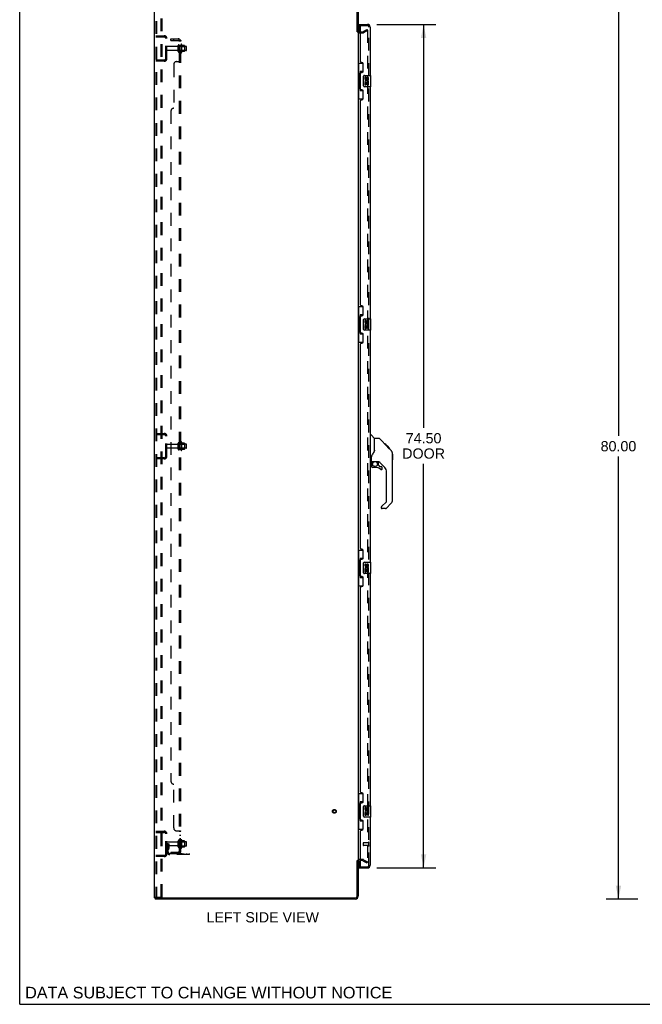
# Model space of a CAD drawing. Header units: inches. Extents: x 0 to 204, y 0 to 132.
# Tile 1 of 110: x 0 to 55, y 0 to 87. Entities that reach past the tile are written whole.
import ezdxf

# ---------------------------------------------------------------- set-up
doc = ezdxf.new("R2010")
doc.units = ezdxf.units.IN
doc.header["$LTSCALE"] = 11.243375
doc.header["$MEASUREMENT"] = 0
doc.linetypes.add('HIDDEN', pattern=[0.2, 0.1, -0.1])
doc.layers.get('0').update_dxf_attribs({"linetype": 'CONTINUOUS'})
for name, color, linetype in [('DEFAULT_2', 8, 'HIDDEN'), ('DIMENSIONS', 7, 'CONTINUOUS'), ('DOOR_ASSEMBLY', 7, 'CONTINUOUS'), ('SUBPANEL', 7, 'CONTINUOUS')]:
    doc.layers.add(name, color=color, linetype=linetype)
doc.styles.get("Standard").update_dxf_attribs({"font": 'arial.ttf'})
doc.dimstyles.new('DIMSTYLE_1', dxfattribs={"dimtxt": 0.901875, "dimasz": 1.2025, "dimexe": 0.09, "dimexo": 0.07, "dimgap": 0.0375, "dimtad": 0, "dimtih": 1, "dimtoh": 1, "dimzin": 4, "dimdsep": 46, "dimtxsty": 'Standard', "dimblk": '_FILLED', "dimblk1": '_FILLED', "dimblk2": '_FILLED', "dimcen": 0.09, "dimadec": 3, "dimazin": 1, "dimtfac": 1, "dimtdec": 3, "dimtofl": 0, "dimtmove": 0, "dimatfit": 3, "dimldrblk": '_FILLED', "dimfxl": 0, "dimtolj": 1, "dimtzin": 4, "dimarcsym": 0})

# ---------------------------------------------------------------- blocks, each defined once
blk = doc.blocks.new('_FILLED')
at = {"color": 0, "linetype": 'ByBlock'}
blk.add_solid([(0, 0), (-1, 0.2), (-1, -0.2)], dxfattribs=at)
blk = doc.blocks.new('*D9')
at = {"layer": 'DIMENSIONS', "color": 2, "linetype": 'Continuous'}
for p, q in [((31.567, 86.54), (36.777, 86.54)), ((35.694, 86.54), (35.694, 50.898)), ((35.694, 12.04), (35.694, 47.741)), ((31.567, 12.04), (36.777, 12.04))]:
    blk.add_line(p, q, dxfattribs=at)
at = {"layer": 'DIMENSIONS', "color": 2, "linetype": 'Continuous', "xscale": 1.2025, "yscale": 1.2025, "zscale": 1.2025}
for p, rotation in [((35.694, 86.54), 90), ((35.694, 12.04), 270)]:
    blk.add_blockref('_FILLED', p, dxfattribs=dict(at, rotation=rotation))
at = {"layer": 'DIMENSIONS', "color": 2, "linetype": 'Continuous', "insert": (35.694, 50.447), "char_height": 0.9019, "width": 3.77513, "attachment_point": 2, "line_spacing_factor": 0.9}
blk.add_mtext('74.50\\PDOOR', dxfattribs=at)
blk = doc.blocks.new('*D10')
at = {"layer": 'DIMENSIONS', "color": 2, "linetype": 'Continuous'}
for p, q in [((54.622, 89.29), (51.831, 89.29)), ((52.913, 89.29), (52.913, 50.191)), ((52.913, 9.29), (52.913, 48.388)), ((54.622, 9.29), (51.831, 9.29))]:
    blk.add_line(p, q, dxfattribs=at)
at = {"layer": 'DIMENSIONS', "color": 2, "linetype": 'Continuous', "xscale": 1.2025, "yscale": 1.2025, "zscale": 1.2025}
for p, rotation in [((52.913, 89.29), 90), ((52.913, 9.29), 270)]:
    blk.add_blockref('_FILLED', p, dxfattribs=dict(at, rotation=rotation))
at = {"layer": 'DIMENSIONS', "color": 2, "linetype": 'Continuous', "insert": (52.913, 49.741), "char_height": 0.9019, "width": 3.15153, "attachment_point": 2, "line_spacing_factor": 0.9}
blk.add_mtext('80.00', dxfattribs=at)

msp = doc.modelspace()

# ---------------------------------------------------------------- linework, layer by layer
at = {"color": 7, "linetype": 'Continuous'}
for p, q in [((0, 0), (0, 132.275)), ((29.809, 85.894), (29.913, 85.894)), ((29.809, 12.686), (29.913, 12.686)), ((11.965, 9.394), (11.965, 9.29)), ((11.97, 9.394), (12.003, 9.394)), ((0, 0), (204.425, 0))]:
    msp.add_line(p, q, dxfattribs=at)
at = {"color": 3, "linetype": 'Continuous'}
for p, q in [((11.913, 9.394), (11.913, 89.186)), ((29.809, 85.882), (29.809, 89.043)), ((29.913, 89.043), (29.913, 85.894)), ((29.913, 85.842), (29.913, 12.738)), ((30.056, 85.894), (30.117, 85.894)), ((29.809, 9.536), (29.809, 12.697)), ((29.913, 12.686), (29.913, 9.536)), ((30.117, 12.686), (30.056, 12.686)), ((11.913, 9.394), (11.97, 9.394)), ((29.667, 9.29), (11.965, 9.29)), ((12.003, 9.394), (29.667, 9.394))]:
    msp.add_line(p, q, dxfattribs=at)
for centre, radius, start, end in [((30.056, 86.036), 0.142, 180, 270), ((30.056, 12.543), 0.142, 90, 180), ((29.667, 9.536), 0.246, 270, 360), ((29.667, 9.536), 0.142, 270, 360)]:
    msp.add_arc(centre, radius, start, end, dxfattribs=at)
at = {"layer": 'DEFAULT_2', "color": 8, "linetype": 'HIDDEN'}
for p, q in [((12.017, 89.072), (12.017, 9.507)), ((12.091, 89.072), (12.091, 9.507)), ((12.489, 9.477), (12.489, 89.102)), ((12.593, 9.477), (12.593, 89.102)), ((30.334, 85.898), (30.674, 86.094)), ((30.674, 86.094), (30.726, 86.004)), ((12.017, 85.54), (12.771, 85.54)), ((12.017, 85.436), (12.771, 85.436)), ((12.69, 85.54), (12.69, 85.436)), ((12.913, 83.536), (12.913, 85.293)), ((13.017, 83.536), (13.017, 85.293)), ((30.056, 85.79), (30.318, 85.79)), ((30.117, 85.894), (30.318, 85.894)), ((30.726, 86.004), (30.386, 85.808)), ((30.726, 86.024), (30.726, 12.555)), ((13.945, 84.58), (13.047, 84.58)), ((14.007, 84.157), (14.007, 84.672)), ((14.117, 84.157), (14.117, 84.672)), ((14.712, 84.602), (14.117, 84.602)), ((14.242, 84.749), (14.242, 84.08)), ((14.262, 84.598), (14.242, 84.618)), ((14.262, 84.598), (14.262, 84.231)), ((14.262, 84.598), (14.558, 84.598)), ((14.312, 84.77), (14.312, 84.059)), ((14.568, 84.692), (14.34, 84.692)), ((14.558, 84.598), (14.578, 84.618)), ((14.558, 84.598), (14.558, 84.231)), ((14.578, 84.67), (14.578, 84.159)), ((14.742, 84.257), (14.742, 84.572)), ((13.945, 84.25), (13.047, 84.25)), ((14.712, 84.227), (14.117, 84.227)), ((14.262, 84.231), (14.242, 84.211)), ((14.262, 84.231), (14.558, 84.231)), ((14.568, 84.137), (14.34, 84.137)), ((14.558, 84.231), (14.578, 84.211)), ((12.771, 83.394), (12.017, 83.394)), ((12.771, 83.29), (12.017, 83.29)), ((12.69, 83.394), (12.69, 83.29)), ((12.017, 50.415), (12.771, 50.415)), ((12.017, 50.311), (12.771, 50.311)), ((12.69, 50.415), (12.69, 50.311)), ((12.913, 48.411), (12.913, 50.168)), ((13.017, 48.411), (13.017, 50.168)), ((14.242, 49.624), (14.242, 48.955)), ((14.312, 49.645), (14.312, 48.934)), ((14.568, 49.567), (14.34, 49.567)), ((13.945, 49.455), (13.047, 49.455)), ((13.945, 49.125), (13.047, 49.125)), ((14.007, 49.032), (14.007, 49.547)), ((14.117, 49.032), (14.117, 49.547)), ((14.712, 49.477), (14.117, 49.477)), ((14.712, 49.102), (14.117, 49.102)), ((14.262, 49.473), (14.242, 49.493)), ((14.262, 49.106), (14.242, 49.086)), ((14.262, 49.473), (14.262, 49.106)), ((14.262, 49.473), (14.558, 49.473)), ((14.262, 49.106), (14.558, 49.106)), ((14.568, 49.012), (14.34, 49.012)), ((14.558, 49.473), (14.578, 49.493)), ((14.558, 49.473), (14.558, 49.106)), ((14.558, 49.106), (14.578, 49.086)), ((14.578, 49.545), (14.578, 49.034)), ((14.742, 49.132), (14.742, 49.447)), ((12.771, 48.269), (12.017, 48.269)), ((12.771, 48.165), (12.017, 48.165)), ((12.69, 48.269), (12.69, 48.165)), ((12.017, 15.29), (12.771, 15.29)), ((12.017, 15.186), (12.771, 15.186)), ((12.69, 15.29), (12.69, 15.186)), ((12.913, 13.286), (12.913, 15.043)), ((13.017, 13.286), (13.017, 15.043)), ((13.121, 14.165), (13.017, 14.165)), ((13.945, 14.33), (13.047, 14.33)), ((13.945, 14), (13.047, 14)), ((13.107, 13.824), (13.107, 14.165)), ((13.107, 13.99), (13.211, 13.99)), ((13.121, 14.165), (13.211, 14.165)), ((13.121, 13.463), (13.121, 14.165)), ((13.211, 13.824), (13.211, 14.165)), ((14.007, 13.907), (14.007, 14.422)), ((14.117, 13.907), (14.117, 14.422)), ((14.712, 14.352), (14.117, 14.352)), ((14.712, 13.977), (14.117, 13.977)), ((14.242, 14.499), (14.242, 13.83)), ((14.262, 14.348), (14.242, 14.368)), ((14.262, 13.981), (14.242, 13.961)), ((14.262, 14.348), (14.558, 14.348)), ((14.262, 14.348), (14.262, 13.981)), ((14.262, 13.981), (14.558, 13.981)), ((14.312, 14.52), (14.312, 13.809)), ((14.568, 14.442), (14.34, 14.442)), ((14.558, 14.348), (14.578, 14.368)), ((14.558, 14.348), (14.558, 13.981)), ((14.558, 13.981), (14.578, 13.961)), ((14.578, 14.42), (14.578, 13.909)), ((14.742, 14.007), (14.742, 14.322)), ((12.771, 13.144), (12.017, 13.144)), ((12.69, 13.144), (12.69, 13.04)), ((13.105, 13.818), (13.057, 13.75)), ((13.19, 13.757), (13.141, 13.69)), ((13.264, 13.321), (15.017, 13.321)), ((15.017, 13.217), (13.264, 13.217)), ((14.568, 13.887), (14.34, 13.887)), ((14.514, 13.217), (14.514, 13.321)), ((14.77, 13.217), (14.77, 13.321)), ((15.017, 13.217), (15.017, 13.321)), ((12.771, 13.04), (12.017, 13.04)), ((30.318, 12.79), (30.056, 12.79)), ((30.318, 12.686), (30.117, 12.686)), ((30.334, 12.681), (30.674, 12.485)), ((30.386, 12.771), (30.726, 12.575)), ((30.674, 12.485), (30.726, 12.575)), ((12.039, 9.477), (12.033, 9.478)), ((12.039, 9.477), (12.112, 9.477)), ((12.112, 9.477), (12.106, 9.478)), ((12.112, 9.477), (12.593, 9.477))]:
    msp.add_line(p, q, dxfattribs=at)
for points in [[(30.709, 86.044), (30.708, 86.044), (30.706, 86.044), (30.704, 86.043), (30.703, 86.043), (30.701, 86.042)], [(30.712, 86.044), (30.71, 86.044), (30.709, 86.044)], [(30.712, 86.044), (30.714, 86.043), (30.716, 86.042), (30.718, 86.041), (30.719, 86.04), (30.721, 86.038), (30.722, 86.037), (30.723, 86.035), (30.724, 86.033), (30.725, 86.031), (30.725, 86.029), (30.726, 86.026), (30.726, 86.024)], [(30.709, 12.535), (30.708, 12.535), (30.706, 12.535), (30.704, 12.536), (30.703, 12.536), (30.701, 12.537)], [(30.726, 12.555), (30.726, 12.553), (30.725, 12.551), (30.725, 12.548), (30.724, 12.546), (30.723, 12.544), (30.722, 12.543), (30.721, 12.541), (30.719, 12.539), (30.718, 12.538), (30.716, 12.537), (30.714, 12.536), (30.712, 12.536), (30.71, 12.535), (30.709, 12.535)], [(12.017, 9.507), (12.018, 9.499), (12.02, 9.492), (12.024, 9.486), (12.028, 9.481), (12.033, 9.478)], [(12.091, 9.507), (12.092, 9.499), (12.094, 9.492), (12.097, 9.486), (12.101, 9.481), (12.106, 9.478)]]:
    msp.add_lwpolyline(points, dxfattribs=at)
for radius in [0.164, 0.124]:
    msp.add_circle((27.809, 17.04), radius, dxfattribs=at)
for centre, radius, start, end in [((12.771, 85.293), 0.246, 0, 90), ((12.771, 85.293), 0.142, 0, 90), ((30.056, 86.036), 0.246, 180, 270), ((30.318, 85.927), 0.033, 270, 300), ((30.318, 85.927), 0.137, 270, 300), ((13.047, 84.55), 0.03, 90, 180), ((13.945, 84.642), 0.0625, 270, 360), ((14.062, 84.672), 0.055, 360, 180), ((14.281, 84.749), 0.0384, 34.44966, 180), ((13.712, 84.415), 0.698, 23.96793, 30.66313), ((14.359, 84.702), 0.01, 203.96793, 270), ((14.568, 84.682), 0.01, 5.19383, 90), ((14.437, 84.67), 0.141, 0, 5.20805), ((14.712, 84.572), 0.03, 359.99999, 90), ((12.771, 83.536), 0.246, 270, 360), ((12.771, 83.536), 0.142, 270, 360), ((13.047, 84.28), 0.03, 180, 270), ((13.945, 84.187), 0.0625, 0, 90), ((14.062, 84.157), 0.055, 180, 0), ((14.281, 84.08), 0.0384, 180, 325.55034), ((13.712, 84.415), 0.698, 329.33687, 336.03207), ((14.359, 84.127), 0.01, 90, 156.03207), ((14.568, 84.147), 0.01, 270, 354.80617), ((14.437, 84.159), 0.141, 354.79195, 360), ((14.712, 84.257), 0.03, 270, 0.00001), ((12.771, 50.168), 0.246, 0, 90), ((12.771, 50.168), 0.142, 0, 90), ((14.062, 49.547), 0.055, 360, 180), ((14.281, 49.624), 0.0384, 34.44966, 180), ((13.712, 49.29), 0.698, 23.96793, 30.66313), ((14.359, 49.577), 0.01, 203.96793, 270), ((14.568, 49.557), 0.01, 5.19383, 90), ((13.047, 49.425), 0.03, 90, 180), ((13.047, 49.155), 0.03, 180, 270), ((13.945, 49.517), 0.0625, 270, 360), ((13.945, 49.062), 0.0625, 0, 90), ((14.062, 49.032), 0.055, 180, 0), ((14.281, 48.955), 0.0384, 180, 325.55034), ((13.712, 49.29), 0.698, 329.33687, 336.03207), ((14.359, 49.002), 0.01, 90, 156.03207), ((14.568, 49.022), 0.01, 270, 354.80617), ((14.437, 49.545), 0.141, 0, 5.20805), ((14.437, 49.034), 0.141, 354.79195, 360), ((14.712, 49.447), 0.03, 359.99999, 90), ((14.712, 49.132), 0.03, 270, 0.00001), ((12.771, 48.411), 0.246, 270, 360), ((12.771, 48.411), 0.142, 270, 360), ((12.771, 15.043), 0.246, 0, 90), ((12.771, 15.043), 0.142, 0, 90), ((13.047, 14.3), 0.03, 90, 180), ((13.047, 14.03), 0.03, 180, 270), ((13.945, 14.392), 0.0625, 270, 360), ((13.945, 13.937), 0.0625, 0, 90), ((14.062, 14.422), 0.055, 360, 180), ((14.281, 14.499), 0.0384, 34.44966, 180), ((13.712, 14.165), 0.698, 23.96793, 30.66313), ((14.359, 14.452), 0.01, 203.96793, 270), ((14.568, 14.432), 0.01, 5.19383, 90), ((14.437, 14.42), 0.141, 0, 5.20805), ((14.712, 14.322), 0.03, 359.99999, 90), ((14.712, 14.007), 0.03, 270, 0.00001), ((12.771, 13.286), 0.246, 270, 360), ((12.771, 13.286), 0.142, 270, 360), ((13.225, 13.629), 0.208, 144.24611, 180), ((13.264, 13.463), 0.246, 180, 270), ((13.097, 13.824), 0.01, 324.24611, 360), ((13.225, 13.629), 0.104, 144.24611, 180), ((13.264, 13.463), 0.142, 180, 270), ((13.097, 13.824), 0.114, 324.24611, 360), ((14.062, 13.907), 0.055, 180, 0), ((14.281, 13.83), 0.0384, 180, 325.55034), ((13.712, 14.165), 0.698, 329.33687, 336.03207), ((14.359, 13.877), 0.01, 90, 156.03207), ((14.568, 13.897), 0.01, 270, 354.80617), ((14.437, 13.909), 0.141, 354.79195, 360), ((30.056, 12.543), 0.246, 90, 180), ((30.318, 12.653), 0.137, 60, 90), ((30.318, 12.653), 0.033, 60, 90)]:
    msp.add_arc(centre, radius, start, end, dxfattribs=at)
at = {"layer": 'DOOR_ASSEMBLY', "color": 7, "linetype": 'Continuous'}
for p, q in [((29.992, 86.436), (29.992, 86.54)), ((29.992, 86.416), (29.992, 85.909)), ((29.913, 83.115), (30.354, 83.115)), ((29.952, 83.115), (29.952, 82.09)), ((30.317, 83.115), (30.317, 82.335)), ((29.931, 82.09), (29.931, 80.99)), ((29.931, 82.09), (30.053, 82.09)), ((30.053, 82.12), (30.053, 82.14)), ((30.053, 80.99), (30.053, 82.09)), ((30.09, 82.38), (30.09, 80.7)), ((30.317, 82.38), (30.09, 82.38)), ((30.376, 81.14), (30.376, 81.94)), ((30.476, 82.04), (31.016, 82.04)), ((30.514, 81.885), (30.514, 81.749)), ((30.577, 81.885), (30.514, 81.885)), ((30.577, 81.749), (30.577, 81.885)), ((30.642, 81.812), (30.642, 81.743)), ((30.703, 81.749), (30.703, 81.791)), ((30.765, 81.791), (30.765, 81.655)), ((30.828, 81.655), (30.828, 81.791)), ((31.031, 81.055), (31.031, 82.025)), ((29.931, 80.99), (30.053, 80.99)), ((29.952, 80.99), (29.952, 79.965)), ((30.053, 80.939), (30.053, 80.959)), ((31.016, 81.04), (30.476, 81.04)), ((30.514, 81.424), (30.514, 81.194)), ((30.532, 81.424), (30.514, 81.424)), ((30.514, 81.194), (30.577, 81.194)), ((30.567, 81.424), (30.594, 81.443)), ((30.567, 81.424), (30.828, 81.424)), ((30.577, 81.194), (30.577, 81.361)), ((30.577, 81.361), (30.642, 81.361)), ((30.642, 81.361), (30.642, 81.225)), ((30.642, 81.225), (30.703, 81.225)), ((30.703, 81.225), (30.703, 81.361)), ((30.703, 81.361), (30.765, 81.361)), ((30.758, 81.46), (30.815, 81.435)), ((30.765, 81.655), (30.828, 81.655)), ((30.765, 81.361), (30.765, 81.194)), ((30.765, 81.194), (30.828, 81.194)), ((30.828, 81.194), (30.828, 81.424)), ((30.09, 80.7), (30.317, 80.7)), ((30.317, 80.745), (30.317, 79.965)), ((29.913, 79.965), (30.354, 79.965)), ((29.913, 61.615), (30.354, 61.615)), ((29.952, 61.615), (29.952, 60.59)), ((30.09, 60.88), (30.09, 59.2)), ((30.317, 60.88), (30.09, 60.88)), ((30.317, 61.615), (30.317, 60.835)), ((29.931, 60.59), (29.931, 59.49)), ((29.931, 60.59), (30.053, 60.59)), ((30.053, 60.62), (30.053, 60.64)), ((30.053, 59.49), (30.053, 60.59)), ((30.376, 59.64), (30.376, 60.44)), ((30.476, 60.54), (31.016, 60.54)), ((30.514, 60.385), (30.514, 60.249)), ((30.577, 60.385), (30.514, 60.385)), ((30.577, 60.249), (30.577, 60.385)), ((30.642, 60.312), (30.642, 60.243)), ((30.703, 60.249), (30.703, 60.291)), ((30.765, 60.291), (30.765, 60.155)), ((30.765, 60.155), (30.828, 60.155)), ((30.828, 60.155), (30.828, 60.291)), ((31.031, 59.555), (31.031, 60.525)), ((29.931, 59.49), (30.053, 59.49)), ((29.952, 59.49), (29.952, 58.465)), ((30.053, 59.439), (30.053, 59.459)), ((30.09, 59.2), (30.317, 59.2)), ((30.317, 59.245), (30.317, 58.465)), ((31.016, 59.54), (30.476, 59.54)), ((30.514, 59.924), (30.514, 59.694)), ((30.532, 59.924), (30.514, 59.924)), ((30.514, 59.694), (30.577, 59.694)), ((30.567, 59.924), (30.594, 59.943)), ((30.567, 59.924), (30.828, 59.924)), ((30.577, 59.694), (30.577, 59.861)), ((30.577, 59.861), (30.642, 59.861)), ((30.642, 59.861), (30.642, 59.725)), ((30.642, 59.725), (30.703, 59.725)), ((30.703, 59.725), (30.703, 59.861)), ((30.703, 59.861), (30.765, 59.861)), ((30.758, 59.96), (30.815, 59.935)), ((30.765, 59.861), (30.765, 59.694)), ((30.765, 59.694), (30.828, 59.694)), ((30.828, 59.694), (30.828, 59.924)), ((29.913, 58.465), (30.354, 58.465)), ((30.971, 50.294), (31.034, 50.294)), ((31.359, 49.984), (31.062, 50.282)), ((31.726, 49.979), (31.365, 49.979)), ((31.365, 48.874), (31.365, 49.979)), ((32.547, 49.191), (31.782, 49.956)), ((31.365, 48.937), (31.344, 48.879)), ((32.303, 49.501), (32.236, 49.501)), ((32.31, 49.494), (32.244, 49.494)), ((32.32, 49.484), (32.253, 49.484)), ((32.327, 49.477), (32.26, 49.477)), ((32.335, 49.469), (32.268, 49.469)), ((32.354, 49.45), (32.288, 49.45)), ((32.303, 49.501), (32.63, 49.174)), ((32.377, 49.427), (32.31, 49.427)), ((32.4, 49.404), (32.333, 49.404)), ((32.424, 49.38), (32.357, 49.38)), ((32.448, 49.356), (32.381, 49.356)), ((32.471, 49.333), (32.404, 49.333)), ((32.494, 49.311), (32.427, 49.311)), ((32.514, 49.29), (32.447, 49.29)), ((32.531, 49.273), (32.464, 49.273)), ((32.544, 49.26), (32.477, 49.26)), ((32.548, 49.256), (32.482, 49.256)), ((32.55, 49.254), (32.484, 49.254)), ((32.551, 49.253), (32.484, 49.253)), ((32.552, 49.253), (32.485, 49.253)), ((32.52, 49.217), (32.485, 49.252)), ((32.554, 49.25), (32.487, 49.25)), ((32.559, 49.246), (32.492, 49.246)), ((32.564, 49.24), (32.498, 49.24)), ((32.578, 49.226), (32.511, 49.226)), ((32.546, 49.19), (32.52, 49.217)), ((32.593, 49.211), (32.526, 49.211)), ((32.601, 49.203), (32.534, 49.203)), ((32.608, 49.197), (32.541, 49.197)), ((32.546, 49.19), (32.825, 48.912)), ((32.62, 49.184), (32.553, 49.184)), ((32.625, 49.179), (32.558, 49.179)), ((32.628, 49.176), (32.562, 49.176)), ((32.63, 49.175), (32.563, 49.175)), ((32.63, 49.174), (32.563, 49.174)), ((32.63, 49.174), (32.564, 49.174)), ((32.719, 49.085), (32.63, 49.174)), ((32.648, 49.09), (32.715, 49.09)), ((32.716, 49.088), (32.649, 49.088)), ((32.719, 49.085), (32.652, 49.085)), ((31.05, 47.912), (30.971, 47.912)), ((31.089, 47.951), (31.089, 48.358)), ((31.109, 47.953), (31.404, 47.953)), ((31.147, 47.873), (31.227, 47.953)), ((31.153, 47.867), (31.15, 47.87)), ((31.157, 47.864), (31.153, 47.867)), ((31.161, 47.859), (31.157, 47.864)), ((31.677, 47.912), (31.589, 47.912)), ((31.719, 47.58), (31.719, 47.907)), ((32.255, 47.415), (31.754, 47.917)), ((32.94, 48.634), (32.939, 48.665)), ((32.94, 44.531), (32.94, 48.634)), ((32.96, 48.583), (32.94, 48.603)), ((32.96, 48.107), (32.94, 48.087)), ((32.96, 48.583), (32.96, 48.107)), ((31.089, 47.734), (31.089, 47.496)), ((31.404, 47.418), (31.168, 47.418)), ((31.723, 47.572), (31.795, 47.5)), ((31.803, 47.496), (31.956, 47.496)), ((32.034, 47.298), (32.034, 47.418)), ((32.428, 44.446), (32.428, 46.998)), ((31.969, 43.955), (32.405, 44.39)), ((31.956, 43.921), (31.956, 43.857)), ((32.317, 43.778), (32.034, 43.778)), ((32.825, 44.253), (32.372, 43.801)), ((29.913, 40.115), (30.354, 40.115)), ((29.952, 40.115), (29.952, 39.09)), ((30.317, 40.115), (30.317, 39.335)), ((30.053, 39.12), (30.053, 39.14)), ((30.317, 39.38), (30.09, 39.38)), ((30.09, 39.38), (30.09, 37.7)), ((29.931, 39.09), (30.053, 39.09)), ((29.931, 39.09), (29.931, 37.99)), ((30.053, 37.99), (30.053, 39.09)), ((30.376, 38.14), (30.376, 38.94)), ((30.476, 39.04), (31.016, 39.04)), ((30.577, 38.885), (30.514, 38.885)), ((30.514, 38.885), (30.514, 38.749)), ((30.532, 38.424), (30.514, 38.424)), ((30.514, 38.424), (30.514, 38.194)), ((30.567, 38.424), (30.594, 38.443)), ((30.567, 38.424), (30.828, 38.424)), ((30.577, 38.749), (30.577, 38.885)), ((30.577, 38.361), (30.642, 38.361)), ((30.577, 38.194), (30.577, 38.361)), ((30.642, 38.812), (30.642, 38.743)), ((30.642, 38.361), (30.642, 38.225)), ((30.703, 38.749), (30.703, 38.791)), ((30.703, 38.361), (30.765, 38.361)), ((30.703, 38.225), (30.703, 38.361)), ((30.758, 38.46), (30.815, 38.435)), ((30.765, 38.791), (30.765, 38.655)), ((30.765, 38.655), (30.828, 38.655)), ((30.765, 38.361), (30.765, 38.194)), ((30.828, 38.655), (30.828, 38.791)), ((30.828, 38.194), (30.828, 38.424)), ((31.031, 38.055), (31.031, 39.025)), ((29.931, 37.99), (30.053, 37.99)), ((29.952, 37.99), (29.952, 36.965)), ((30.053, 37.939), (30.053, 37.959)), ((30.09, 37.7), (30.317, 37.7)), ((30.317, 37.745), (30.317, 36.965)), ((31.016, 38.04), (30.476, 38.04)), ((30.514, 38.194), (30.577, 38.194)), ((30.642, 38.225), (30.703, 38.225)), ((30.765, 38.194), (30.828, 38.194)), ((29.913, 36.965), (30.354, 36.965)), ((29.913, 18.615), (30.354, 18.615)), ((29.952, 18.615), (29.952, 17.59)), ((30.317, 18.615), (30.317, 17.835)), ((29.931, 17.59), (30.053, 17.59)), ((29.931, 17.59), (29.931, 16.49)), ((30.053, 17.62), (30.053, 17.64)), ((30.053, 16.49), (30.053, 17.59)), ((30.317, 17.88), (30.09, 17.88)), ((30.09, 17.88), (30.09, 16.2)), ((30.376, 16.64), (30.376, 17.44)), ((30.476, 17.54), (31.016, 17.54)), ((31.031, 16.555), (31.031, 17.525)), ((31.016, 16.54), (30.476, 16.54)), ((30.577, 17.385), (30.514, 17.385)), ((30.514, 17.385), (30.514, 17.249)), ((30.532, 16.924), (30.514, 16.924)), ((30.514, 16.924), (30.514, 16.694)), ((30.514, 16.694), (30.577, 16.694)), ((30.567, 16.924), (30.594, 16.943)), ((30.567, 16.924), (30.828, 16.924)), ((30.577, 17.249), (30.577, 17.385)), ((30.577, 16.861), (30.642, 16.861)), ((30.577, 16.694), (30.577, 16.861)), ((30.642, 17.312), (30.642, 17.243)), ((30.642, 16.861), (30.642, 16.725)), ((30.642, 16.725), (30.703, 16.725)), ((30.703, 17.249), (30.703, 17.291)), ((30.703, 16.861), (30.765, 16.861)), ((30.703, 16.725), (30.703, 16.861)), ((30.758, 16.96), (30.815, 16.935)), ((30.765, 17.291), (30.765, 17.155)), ((30.765, 17.155), (30.828, 17.155)), ((30.765, 16.861), (30.765, 16.694)), ((30.765, 16.694), (30.828, 16.694)), ((30.828, 17.155), (30.828, 17.291)), ((30.828, 16.694), (30.828, 16.924)), ((29.931, 16.49), (30.053, 16.49)), ((29.952, 16.49), (29.952, 15.465)), ((30.053, 16.439), (30.053, 16.459)), ((30.09, 16.2), (30.317, 16.2)), ((30.317, 16.245), (30.317, 15.465)), ((29.913, 15.465), (30.354, 15.465)), ((29.992, 12.671), (29.992, 12.164)), ((29.992, 12.144), (29.992, 12.04))]:
    msp.add_line(p, q, dxfattribs=at)
at = {"layer": 'DOOR_ASSEMBLY', "color": 3, "linetype": 'Continuous'}
for p, q in [((29.992, 86.54), (30.725, 86.54)), ((30.117, 83.247), (30.117, 86.416)), ((30.971, 86.293), (30.971, 82.04)), ((30.237, 83.187), (30.177, 83.187)), ((30.367, 82.437), (30.367, 83.057)), ((30.117, 80.832), (30.117, 82.247)), ((30.177, 82.307), (30.237, 82.307)), ((30.971, 81.04), (30.971, 60.54)), ((30.237, 80.772), (30.177, 80.772)), ((30.367, 80.022), (30.367, 80.642)), ((30.117, 61.747), (30.117, 79.832)), ((30.177, 79.892), (30.237, 79.892)), ((30.237, 61.687), (30.177, 61.687)), ((30.367, 60.937), (30.367, 61.557)), ((30.117, 59.332), (30.117, 60.747)), ((30.177, 60.807), (30.237, 60.807)), ((30.237, 59.272), (30.177, 59.272)), ((30.367, 58.522), (30.367, 59.142)), ((30.971, 59.54), (30.971, 39.04)), ((30.117, 40.247), (30.117, 58.332)), ((30.177, 58.392), (30.237, 58.392)), ((30.237, 40.187), (30.177, 40.187)), ((30.367, 39.437), (30.367, 40.057)), ((30.117, 37.832), (30.117, 39.247)), ((30.177, 39.307), (30.237, 39.307)), ((30.237, 37.772), (30.177, 37.772)), ((30.367, 37.022), (30.367, 37.642)), ((30.971, 38.04), (30.971, 17.54)), ((30.117, 18.747), (30.117, 36.832)), ((30.177, 36.892), (30.237, 36.892)), ((30.237, 18.687), (30.177, 18.687)), ((30.367, 17.937), (30.367, 18.557)), ((30.117, 16.332), (30.117, 17.747)), ((30.177, 17.807), (30.237, 17.807)), ((30.971, 16.54), (30.971, 12.286)), ((30.237, 16.272), (30.177, 16.272)), ((30.367, 15.522), (30.367, 16.142)), ((30.117, 12.164), (30.117, 15.332)), ((30.177, 15.392), (30.237, 15.392)), ((29.992, 12.04), (30.725, 12.04))]:
    msp.add_line(p, q, dxfattribs=at)
at = {"layer": 'DOOR_ASSEMBLY', "color": 8, "linetype": 'HIDDEN'}
for p, q in [((30.137, 86.436), (29.992, 86.436)), ((30.137, 86.436), (30.725, 86.436)), ((30.867, 12.286), (30.867, 86.293)), ((30.367, 14.258), (30.367, 14.03)), ((30.824, 14.268), (30.377, 14.268)), ((30.824, 14.02), (30.377, 14.02)), ((30.824, 14.286), (30.824, 14.002)), ((29.992, 12.144), (30.137, 12.144)), ((30.137, 12.144), (30.725, 12.144))]:
    msp.add_line(p, q, dxfattribs=at)
at = {"layer": 'DOOR_ASSEMBLY', "color": 7, "linetype": 'Continuous'}
for points in [[(30.09, 82.356), (30.09, 82.352), (30.091, 82.349), (30.092, 82.345), (30.093, 82.34), (30.095, 82.336), (30.097, 82.331), (30.099, 82.325), (30.102, 82.319), (30.106, 82.313), (30.11, 82.306), (30.114, 82.298), (30.119, 82.291), (30.124, 82.282), (30.126, 82.279)], [(30.376, 81.94), (30.377, 81.946), (30.377, 81.952), (30.378, 81.958), (30.379, 81.964), (30.381, 81.97), (30.383, 81.976)], [(30.383, 81.103), (30.381, 81.109), (30.379, 81.115), (30.378, 81.121), (30.377, 81.127), (30.377, 81.133), (30.376, 81.14)], [(30.126, 80.801), (30.124, 80.797), (30.119, 80.789), (30.114, 80.781), (30.11, 80.773), (30.106, 80.767), (30.102, 80.76), (30.099, 80.754), (30.097, 80.749), (30.095, 80.743), (30.093, 80.739), (30.092, 80.734), (30.091, 80.73), (30.09, 80.727), (30.09, 80.723)], [(30.09, 60.856), (30.09, 60.852), (30.091, 60.849), (30.092, 60.845), (30.093, 60.84), (30.095, 60.836), (30.097, 60.831), (30.099, 60.825), (30.102, 60.819), (30.106, 60.813), (30.11, 60.806), (30.114, 60.798), (30.119, 60.791), (30.124, 60.782), (30.126, 60.779)], [(30.376, 60.44), (30.377, 60.446), (30.377, 60.452), (30.378, 60.458), (30.379, 60.464), (30.381, 60.47), (30.383, 60.476)], [(30.126, 59.301), (30.124, 59.297), (30.119, 59.289), (30.114, 59.281), (30.11, 59.273), (30.106, 59.267), (30.102, 59.26), (30.099, 59.254), (30.097, 59.249), (30.095, 59.243), (30.093, 59.239), (30.092, 59.234), (30.091, 59.23), (30.09, 59.227), (30.09, 59.223)], [(30.383, 59.603), (30.381, 59.609), (30.379, 59.615), (30.378, 59.621), (30.377, 59.627), (30.377, 59.633), (30.376, 59.64)], [(31.782, 49.956), (31.774, 49.962), (31.766, 49.968), (31.756, 49.973), (31.747, 49.976), (31.736, 49.978), (31.726, 49.979)], [(31.344, 48.879), (31.314, 48.81), (31.277, 48.74), (31.235, 48.667), (31.188, 48.594), (31.143, 48.529)], [(32.485, 49.252), (32.464, 49.273), (32.442, 49.295), (32.42, 49.317)], [(32.94, 48.634), (32.939, 48.664), (32.933, 48.705), (32.924, 48.746), (32.91, 48.785), (32.892, 48.822), (32.871, 48.857), (32.845, 48.89), (32.825, 48.912)], [(31.143, 48.529), (31.132, 48.512), (31.116, 48.483), (31.104, 48.451), (31.095, 48.417), (31.09, 48.382), (31.089, 48.358)], [(31.161, 47.859), (31.152, 47.849), (31.143, 47.838), (31.136, 47.827), (31.129, 47.814), (31.123, 47.802), (31.118, 47.789), (31.114, 47.775), (31.112, 47.762), (31.11, 47.748), (31.109, 47.734)], [(31.15, 47.87), (31.149, 47.872), (31.148, 47.873), (31.147, 47.873), (31.147, 47.873)], [(31.404, 47.953), (31.412, 47.953), (31.432, 47.952), (31.452, 47.949), (31.472, 47.946), (31.492, 47.941), (31.51, 47.936), (31.526, 47.93), (31.54, 47.925), (31.552, 47.921), (31.563, 47.917), (31.572, 47.915), (31.58, 47.913), (31.588, 47.912), (31.589, 47.912)], [(30.09, 39.356), (30.09, 39.352), (30.091, 39.349), (30.092, 39.345), (30.093, 39.34), (30.095, 39.336), (30.097, 39.331), (30.099, 39.325), (30.102, 39.319), (30.106, 39.313), (30.11, 39.306), (30.114, 39.298), (30.119, 39.291), (30.124, 39.282), (30.126, 39.279)], [(30.376, 38.94), (30.377, 38.946), (30.377, 38.952), (30.378, 38.958), (30.379, 38.964), (30.381, 38.97), (30.383, 38.976)], [(30.126, 37.801), (30.124, 37.797), (30.119, 37.789), (30.114, 37.781), (30.11, 37.773), (30.106, 37.767), (30.102, 37.76), (30.099, 37.754), (30.097, 37.749), (30.095, 37.743), (30.093, 37.739), (30.092, 37.734), (30.091, 37.73), (30.09, 37.727), (30.09, 37.723)], [(30.383, 38.103), (30.381, 38.109), (30.379, 38.115), (30.378, 38.121), (30.377, 38.127), (30.377, 38.133), (30.376, 38.14)], [(30.09, 17.856), (30.09, 17.852), (30.091, 17.849), (30.092, 17.845), (30.093, 17.84), (30.095, 17.836), (30.097, 17.831), (30.099, 17.825), (30.102, 17.819), (30.106, 17.813), (30.11, 17.806), (30.114, 17.798), (30.119, 17.791), (30.124, 17.782), (30.126, 17.779)], [(30.376, 17.44), (30.377, 17.446), (30.377, 17.452), (30.378, 17.458), (30.379, 17.464), (30.381, 17.47), (30.383, 17.476)], [(30.383, 16.603), (30.381, 16.609), (30.379, 16.615), (30.378, 16.621), (30.377, 16.627), (30.377, 16.633), (30.376, 16.64)], [(30.126, 16.301), (30.124, 16.297), (30.119, 16.289), (30.114, 16.281), (30.11, 16.273), (30.106, 16.267), (30.102, 16.26), (30.099, 16.254), (30.097, 16.249), (30.095, 16.243), (30.093, 16.239), (30.092, 16.234), (30.091, 16.23), (30.09, 16.227), (30.09, 16.223)]]:
    msp.add_lwpolyline(points, dxfattribs=at)
msp.add_circle((31.404, 47.713), 0.217, dxfattribs=at)
for centre, radius, start, end in [((30.012, 86.416), 0.02, 90, 180), ((30.476, 81.94), 0.1, 90, 158.79459), ((30.608, 81.749), 0.0943, 180, 360), ((30.608, 81.749), 0.0314, 180, 261.22946), ((30.608, 81.754), 0.0362, 263.42855, 341.76278), ((30.734, 81.791), 0.0943, 68.69989, 167.43379), ((30.734, 81.791), 0.0314, 0, 180.04847), ((30.734, 81.791), 0.0943, 0, 68.67039), ((31.016, 82.025), 0.015, 0, 90), ((30.476, 81.14), 0.1, 201.20502, 270), ((30.668, 81.497), 0.154, 161.41988, 206.19629), ((30.671, 81.498), 0.157, 336.59665, 161.87913), ((30.671, 81.498), 0.157, 205.73705, 207.8532), ((30.671, 81.498), 0.0943, 336.59665, 215.11217), ((31.016, 81.055), 0.015, 270, 360), ((30.476, 60.44), 0.1, 90, 158.79459), ((30.608, 60.249), 0.0943, 180, 360), ((30.668, 59.997), 0.154, 161.41988, 206.19629), ((30.671, 59.998), 0.157, 336.59665, 161.87913), ((30.608, 60.249), 0.0314, 180, 261.22946), ((30.671, 59.998), 0.0943, 336.59665, 215.11217), ((30.608, 60.254), 0.0362, 263.42855, 341.76278), ((30.734, 60.291), 0.0943, 68.69989, 167.43379), ((30.734, 60.291), 0.0314, 0, 180.04847), ((30.734, 60.291), 0.0943, 0, 68.67039), ((31.016, 60.525), 0.015, 0, 90), ((30.476, 59.64), 0.1, 201.20502, 270), ((30.671, 59.998), 0.157, 205.73705, 207.8532), ((31.016, 59.555), 0.015, 270, 360), ((31.034, 50.254), 0.0394, 45, 90), ((31.345, 49.97), 0.0197, 0, 45), ((32.507, 48.618), 0.433, 42.23856, 42.72732), ((31.05, 47.951), 0.0394, 270, 360), ((31.109, 47.973), 0.0197, 180, 270), ((31.286, 47.734), 0.197, 135, 180), ((31.677, 47.715), 0.197, 45, 90), ((31.168, 47.496), 0.0787, 180, 270), ((31.404, 46.63), 0.787, 50.4788, 90), ((31.731, 47.58), 0.0118, 180, 225), ((31.803, 47.508), 0.0118, 225, 270), ((31.956, 47.298), 0.0787, 230.4788, 360), ((31.956, 47.418), 0.0787, 0, 90), ((31.837, 46.998), 0.591, 0, 45), ((32.349, 44.446), 0.0787, 315, 360), ((32.546, 44.531), 0.394, 315, 360), ((32.003, 43.921), 0.0472, 135, 180), ((32.034, 43.857), 0.0787, 180, 270), ((32.317, 43.857), 0.0787, 270, 315), ((30.476, 38.94), 0.1, 90, 158.79459), ((30.608, 38.749), 0.0943, 180, 360), ((30.668, 38.497), 0.154, 161.41988, 206.19629), ((30.671, 38.498), 0.157, 336.59665, 161.87913), ((30.671, 38.498), 0.157, 205.73705, 207.8532), ((30.608, 38.749), 0.0314, 180, 261.22946), ((30.671, 38.498), 0.0943, 336.59665, 215.11217), ((30.608, 38.754), 0.0362, 263.42855, 341.76278), ((30.734, 38.791), 0.0943, 68.69989, 167.43379), ((30.734, 38.791), 0.0314, 0, 180.04847), ((30.734, 38.791), 0.0943, 0, 68.67039), ((31.016, 39.025), 0.015, 0, 90), ((30.476, 38.14), 0.1, 201.20502, 270), ((31.016, 38.055), 0.015, 270, 360), ((30.476, 17.44), 0.1, 90, 158.79459), ((31.016, 17.525), 0.015, 0, 90), ((30.476, 16.64), 0.1, 201.20502, 270), ((30.608, 17.249), 0.0943, 180, 360), ((30.668, 16.997), 0.154, 161.41988, 206.19629), ((30.671, 16.998), 0.157, 336.59665, 161.87913), ((30.671, 16.998), 0.157, 205.73705, 207.8532), ((30.608, 17.249), 0.0314, 180, 261.22946), ((30.671, 16.998), 0.0943, 336.59665, 215.11217), ((30.608, 17.254), 0.0362, 263.42855, 341.76278), ((30.734, 17.291), 0.0943, 68.69989, 167.43379), ((30.734, 17.291), 0.0314, 0, 180.04847), ((30.734, 17.291), 0.0943, 0, 68.67039), ((31.016, 16.555), 0.015, 270, 360), ((30.012, 12.164), 0.02, 180, 270), ((30.807, 12.43), 0.26, 267.41339, 270)]:
    msp.add_arc(centre, radius, start, end, dxfattribs=at)
at = {"layer": 'DOOR_ASSEMBLY', "color": 3, "linetype": 'Continuous'}
for centre, radius, start, end in [((30.137, 86.416), 0.02, 90, 180), ((30.725, 86.293), 0.246, 0, 90), ((30.177, 83.247), 0.06, 180, 270), ((30.237, 83.057), 0.13, 0, 90), ((30.177, 82.247), 0.06, 90, 180), ((30.237, 82.437), 0.13, 270, 360), ((30.177, 80.832), 0.06, 180, 270), ((30.237, 80.642), 0.13, 0, 90), ((30.237, 80.022), 0.13, 270, 360), ((30.177, 79.832), 0.06, 90, 180), ((30.177, 61.747), 0.06, 180, 270), ((30.237, 61.557), 0.13, 0, 90), ((30.237, 60.937), 0.13, 270, 360), ((30.177, 60.747), 0.06, 90, 180), ((30.177, 59.332), 0.06, 180, 270), ((30.237, 59.142), 0.13, 0, 90), ((30.177, 58.332), 0.06, 90, 180), ((30.237, 58.522), 0.13, 270, 360), ((30.177, 40.247), 0.06, 180, 270), ((30.237, 40.057), 0.13, 0, 90), ((30.177, 39.247), 0.06, 90, 180), ((30.237, 39.437), 0.13, 270, 360), ((30.177, 37.832), 0.06, 180, 270), ((30.237, 37.642), 0.13, 0, 90), ((30.177, 36.832), 0.06, 90, 180), ((30.237, 37.022), 0.13, 270, 360), ((30.177, 18.747), 0.06, 180, 270), ((30.237, 18.557), 0.13, 0, 90), ((30.177, 17.747), 0.06, 90, 180), ((30.237, 17.937), 0.13, 270, 360), ((30.177, 16.332), 0.06, 180, 270), ((30.237, 16.142), 0.13, 0, 90), ((30.177, 15.332), 0.06, 90, 180), ((30.237, 15.522), 0.13, 270, 360), ((30.725, 12.286), 0.246, 270, 360), ((30.137, 12.164), 0.02, 180, 270)]:
    msp.add_arc(centre, radius, start, end, dxfattribs=at)
at = {"layer": 'DOOR_ASSEMBLY', "color": 8, "linetype": 'HIDDEN'}
for centre, radius, start, end in [((30.725, 86.293), 0.142, 0, 90), ((30.377, 14.258), 0.01, 90, 180), ((30.377, 14.03), 0.01, 180, 270), ((30.846, 14.286), 0.0215, 0, 180), ((30.846, 14.002), 0.0215, 180, 360), ((30.725, 12.286), 0.142, 270, 360)]:
    msp.add_arc(centre, radius, start, end, dxfattribs=at)
at = {"layer": 'DOOR_ASSEMBLY', "color": 7, "linetype": 'Continuous'}
for centre, start_param, end_param in [((30.157, 82.13), 0.699287, 1.51401), ((30.157, 82.13), -4.655602, -3.84088), ((30.157, 80.949), 0.699287, 1.51401), ((30.157, 80.949), -4.655602, -3.84088), ((30.157, 60.63), 0.699287, 1.51401), ((30.157, 60.63), -4.655602, -3.84088), ((30.157, 59.449), 0.699287, 1.51401), ((30.157, 59.449), -4.655602, -3.84088), ((30.157, 39.13), 0.699287, 1.51401), ((30.157, 39.13), -4.655602, -3.84088), ((30.157, 37.949), 0.699287, 1.51401), ((30.157, 37.949), -4.655602, -3.84088), ((30.157, 17.63), 0.699287, 1.51401), ((30.157, 17.63), -4.655602, -3.84088), ((30.157, 16.449), 0.699287, 1.51401), ((30.157, 16.449), -4.655602, -3.84088)]:
    msp.add_ellipse(centre, major_axis=(0, 0.18), ratio=0.579493, start_param=start_param, end_param=end_param, dxfattribs=at)
at = {"layer": 'SUBPANEL', "color": 8, "linetype": 'HIDDEN'}
for p, q in [((13.367, 85.133), (13.367, 85.258)), ((13.367, 85.258), (14.005, 85.258)), ((13.617, 85.133), (13.617, 85.258)), ((13.367, 85.133), (14.005, 85.133)), ((14.188, 85.172), (14.092, 85.092)), ((14.117, 13.446), (14.117, 85.133)), ((14.117, 85.133), (14.242, 85.133)), ((14.117, 84.665), (14.242, 84.665)), ((14.242, 13.446), (14.242, 85.133)), ((14.117, 84.165), (14.242, 84.165)), ((14.117, 83.936), (14.242, 83.936)), ((14.117, 83.655), (14.242, 83.655)), ((13.617, 83.008), (13.617, 79.133)), ((13.867, 83.258), (14.188, 83.258)), ((14.103, 83.278), (14.107, 83.281)), ((14.117, 83.292), (14.117, 83.294)), ((14.117, 83.294), (14.242, 83.294)), ((13.367, 78.883), (13.367, 19.696)), ((14.117, 49.54), (14.242, 49.54)), ((14.117, 49.04), (14.242, 49.04)), ((13.617, 15.571), (13.617, 19.446)), ((13.867, 15.321), (14.188, 15.321)), ((14.117, 15.285), (14.242, 15.285)), ((14.117, 14.924), (14.242, 14.924)), ((14.242, 15.287), (14.242, 15.285)), ((14.117, 14.643), (14.242, 14.643)), ((14.117, 14.415), (14.242, 14.415)), ((14.117, 13.915), (14.242, 13.915)), ((13.367, 13.446), (14.005, 13.446)), ((13.367, 13.446), (13.367, 13.321)), ((14.005, 13.321), (13.367, 13.321)), ((13.617, 13.446), (13.617, 13.321)), ((14.188, 13.407), (14.092, 13.487)), ((14.117, 13.446), (14.242, 13.446))]:
    msp.add_line(p, q, dxfattribs=at)
for points in [[(14.092, 85.092), (14.091, 85.093), (14.091, 85.094), (14.091, 85.095), (14.092, 85.096), (14.092, 85.097), (14.093, 85.098), (14.094, 85.099), (14.095, 85.101), (14.096, 85.102), (14.098, 85.104), (14.099, 85.106)], [(14.099, 85.106), (14.103, 85.11), (14.105, 85.112), (14.107, 85.114), (14.109, 85.116), (14.111, 85.119), (14.112, 85.121), (14.114, 85.123), (14.115, 85.126), (14.116, 85.128), (14.117, 85.13), (14.117, 85.132), (14.117, 85.133)], [(14.113, 85.11), (14.113, 85.11), (14.113, 85.11), (14.114, 85.11), (14.114, 85.111), (14.114, 85.111), (14.115, 85.111), (14.115, 85.111), (14.116, 85.112), (14.116, 85.112), (14.117, 85.112), (14.117, 85.113), (14.118, 85.113), (14.118, 85.113), (14.119, 85.114), (14.12, 85.114), (14.12, 85.114), (14.121, 85.115), (14.122, 85.115), (14.122, 85.115), (14.123, 85.116), (14.124, 85.116), (14.124, 85.116), (14.125, 85.117), (14.126, 85.117), (14.127, 85.118), (14.127, 85.118), (14.128, 85.118), (14.129, 85.119), (14.13, 85.119), (14.13, 85.119), (14.131, 85.12), (14.132, 85.12), (14.133, 85.12), (14.134, 85.121), (14.135, 85.121), (14.135, 85.122), (14.136, 85.122), (14.137, 85.122), (14.138, 85.123), (14.139, 85.123), (14.14, 85.123), (14.141, 85.124), (14.142, 85.124), (14.143, 85.124), (14.144, 85.125), (14.145, 85.125), (14.146, 85.126), (14.147, 85.126), (14.148, 85.126), (14.149, 85.127), (14.15, 85.127), (14.152, 85.127), (14.153, 85.128), (14.154, 85.128), (14.155, 85.128), (14.156, 85.129), (14.157, 85.129), (14.158, 85.129), (14.159, 85.13), (14.16, 85.13), (14.161, 85.13), (14.162, 85.131), (14.163, 85.131), (14.164, 85.131), (14.165, 85.131), (14.166, 85.131), (14.167, 85.132), (14.168, 85.132), (14.169, 85.132), (14.17, 85.132), (14.171, 85.132), (14.172, 85.133), (14.173, 85.133), (14.174, 85.133), (14.174, 85.133), (14.175, 85.133), (14.176, 85.133), (14.176, 85.133), (14.177, 85.133), (14.177, 85.133), (14.177, 85.133)], [(14.117, 85.113), (14.117, 85.113), (14.116, 85.113), (14.116, 85.112), (14.115, 85.112), (14.115, 85.112), (14.115, 85.111), (14.114, 85.111), (14.114, 85.111), (14.114, 85.111), (14.113, 85.11), (14.113, 85.11)], [(14.177, 85.133), (14.177, 85.133), (14.177, 85.133), (14.177, 85.133), (14.177, 85.133), (14.176, 85.133), (14.176, 85.133), (14.176, 85.133), (14.175, 85.133), (14.174, 85.133), (14.174, 85.133)], [(14.188, 85.172), (14.19, 85.17), (14.193, 85.168), (14.196, 85.166), (14.199, 85.164), (14.202, 85.162), (14.205, 85.16), (14.209, 85.158), (14.213, 85.157)], [(14.213, 85.157), (14.22, 85.154), (14.223, 85.152), (14.226, 85.151), (14.229, 85.149), (14.232, 85.147), (14.235, 85.146), (14.237, 85.144), (14.239, 85.142), (14.24, 85.14), (14.241, 85.138), (14.242, 85.136), (14.242, 85.135), (14.242, 85.133)], [(14.092, 83.258), (14.091, 83.26), (14.091, 83.262), (14.091, 83.263), (14.092, 83.265), (14.092, 83.267), (14.093, 83.268), (14.094, 83.27), (14.095, 83.271), (14.096, 83.273), (14.098, 83.274), (14.099, 83.275), (14.101, 83.277)], [(14.092, 83.258), (14.091, 83.26), (14.091, 83.262), (14.091, 83.263), (14.092, 83.265), (14.092, 83.267), (14.093, 83.268)], [(14.094, 83.27), (14.095, 83.271), (14.096, 83.273), (14.098, 83.274), (14.099, 83.275), (14.101, 83.277), (14.103, 83.278)], [(14.107, 83.281), (14.109, 83.282), (14.111, 83.284), (14.112, 83.285), (14.114, 83.286), (14.115, 83.288), (14.116, 83.289), (14.117, 83.291)], [(14.111, 83.284), (14.112, 83.285), (14.114, 83.286), (14.115, 83.288), (14.116, 83.289), (14.117, 83.291), (14.117, 83.292), (14.117, 83.294)], [(14.188, 83.258), (14.19, 83.26), (14.193, 83.262), (14.196, 83.263), (14.199, 83.265), (14.202, 83.266), (14.205, 83.268), (14.209, 83.269), (14.216, 83.272)], [(14.188, 83.258), (14.19, 83.26), (14.193, 83.262), (14.196, 83.263), (14.199, 83.265)], [(14.216, 83.272), (14.22, 83.274), (14.223, 83.275)], [(14.223, 83.275), (14.226, 83.277), (14.229, 83.278), (14.232, 83.28), (14.235, 83.282), (14.237, 83.284), (14.239, 83.286), (14.24, 83.287), (14.241, 83.289)], [(14.229, 83.278), (14.232, 83.28), (14.235, 83.282), (14.237, 83.284), (14.239, 83.286), (14.24, 83.287), (14.241, 83.289), (14.242, 83.291), (14.242, 83.292), (14.242, 83.294)], [(14.242, 83.291), (14.242, 83.292), (14.242, 83.294)], [(14.092, 15.321), (14.091, 15.319), (14.091, 15.317), (14.091, 15.316), (14.092, 15.314), (14.092, 15.313), (14.093, 15.311), (14.094, 15.309), (14.095, 15.308), (14.096, 15.306), (14.098, 15.305), (14.099, 15.304), (14.101, 15.302), (14.103, 15.301), (14.107, 15.298)], [(14.092, 15.321), (14.091, 15.319), (14.091, 15.317), (14.091, 15.316), (14.092, 15.314), (14.092, 15.313), (14.093, 15.311), (14.094, 15.309), (14.095, 15.308), (14.096, 15.306), (14.098, 15.305), (14.099, 15.304), (14.101, 15.302)], [(14.107, 15.298), (14.109, 15.297), (14.111, 15.296), (14.112, 15.294), (14.114, 15.293), (14.115, 15.291), (14.116, 15.29), (14.117, 15.288), (14.117, 15.287), (14.117, 15.285)], [(14.109, 15.297), (14.111, 15.296), (14.112, 15.294)], [(14.114, 15.293), (14.115, 15.291), (14.116, 15.29), (14.117, 15.288), (14.117, 15.287), (14.117, 15.285)], [(14.188, 15.321), (14.19, 15.319), (14.193, 15.318), (14.196, 15.316), (14.199, 15.315), (14.202, 15.313), (14.205, 15.311), (14.209, 15.31)], [(14.188, 15.321), (14.19, 15.319), (14.193, 15.318), (14.196, 15.316), (14.199, 15.315)], [(14.209, 15.31), (14.216, 15.307), (14.22, 15.305), (14.223, 15.304)], [(14.223, 15.304), (14.226, 15.302), (14.229, 15.301), (14.232, 15.299), (14.235, 15.297), (14.237, 15.295), (14.239, 15.294), (14.24, 15.292), (14.241, 15.29), (14.242, 15.288), (14.242, 15.287), (14.242, 15.285)], [(14.232, 15.299), (14.235, 15.297), (14.237, 15.295), (14.239, 15.294)], [(14.24, 15.292), (14.241, 15.29), (14.242, 15.288)], [(14.092, 13.487), (14.091, 13.486), (14.091, 13.485), (14.091, 13.484), (14.092, 13.483), (14.092, 13.482), (14.093, 13.481), (14.094, 13.48), (14.095, 13.478), (14.096, 13.477), (14.098, 13.475), (14.099, 13.473), (14.103, 13.469)], [(14.103, 13.469), (14.105, 13.467), (14.107, 13.465), (14.109, 13.463), (14.111, 13.461), (14.112, 13.458), (14.114, 13.456), (14.115, 13.454), (14.116, 13.451), (14.117, 13.449), (14.117, 13.448), (14.117, 13.446)], [(14.177, 13.446), (14.177, 13.446), (14.177, 13.446), (14.177, 13.446), (14.177, 13.446), (14.177, 13.446), (14.176, 13.446), (14.176, 13.446), (14.175, 13.446), (14.175, 13.446), (14.174, 13.446), (14.173, 13.446), (14.173, 13.446), (14.172, 13.446), (14.171, 13.447), (14.171, 13.447), (14.17, 13.447), (14.169, 13.447), (14.169, 13.447), (14.168, 13.447), (14.167, 13.447), (14.167, 13.448), (14.166, 13.448), (14.165, 13.448), (14.164, 13.448), (14.164, 13.448), (14.163, 13.449), (14.162, 13.449), (14.161, 13.449), (14.16, 13.449), (14.16, 13.449), (14.159, 13.45), (14.158, 13.45), (14.157, 13.45), (14.156, 13.45), (14.155, 13.451), (14.155, 13.451), (14.154, 13.451), (14.153, 13.451), (14.152, 13.452), (14.151, 13.452), (14.15, 13.452), (14.149, 13.452), (14.148, 13.453), (14.147, 13.453), (14.146, 13.453), (14.146, 13.454), (14.145, 13.454), (14.144, 13.454), (14.143, 13.455), (14.142, 13.455), (14.141, 13.456), (14.14, 13.456), (14.139, 13.456), (14.138, 13.457), (14.137, 13.457), (14.136, 13.458), (14.135, 13.458), (14.134, 13.458), (14.133, 13.459), (14.132, 13.459), (14.131, 13.46), (14.13, 13.46), (14.129, 13.46), (14.128, 13.461), (14.127, 13.461), (14.127, 13.462), (14.126, 13.462), (14.125, 13.462), (14.124, 13.463), (14.123, 13.463), (14.123, 13.464), (14.122, 13.464), (14.121, 13.464), (14.12, 13.465), (14.12, 13.465), (14.119, 13.465), (14.118, 13.466), (14.118, 13.466), (14.117, 13.467), (14.116, 13.467), (14.116, 13.467), (14.115, 13.468), (14.115, 13.468), (14.114, 13.468), (14.114, 13.468), (14.114, 13.469), (14.113, 13.469), (14.113, 13.469)], [(14.113, 13.469), (14.113, 13.469), (14.113, 13.469), (14.113, 13.469), (14.114, 13.469), (14.114, 13.468), (14.114, 13.468), (14.115, 13.468), (14.115, 13.468), (14.115, 13.467), (14.116, 13.467), (14.116, 13.466), (14.117, 13.466)], [(14.174, 13.446), (14.175, 13.446), (14.175, 13.446), (14.176, 13.446), (14.176, 13.446), (14.177, 13.446), (14.177, 13.446), (14.177, 13.446)], [(14.188, 13.407), (14.19, 13.409), (14.193, 13.412), (14.196, 13.414), (14.199, 13.416), (14.202, 13.417), (14.205, 13.419), (14.209, 13.421), (14.213, 13.423), (14.22, 13.426)], [(14.22, 13.426), (14.223, 13.427), (14.226, 13.429), (14.229, 13.43), (14.232, 13.432), (14.235, 13.434), (14.237, 13.435), (14.239, 13.437), (14.24, 13.439), (14.241, 13.441), (14.242, 13.443), (14.242, 13.444), (14.242, 13.446)]]:
    msp.add_lwpolyline(points, dxfattribs=at)
for centre, radius, start, end in [((14.005, 85.021), 0.237, 0, 90), ((14.005, 85.021), 0.112, 0, 90), ((13.867, 83.008), 0.25, 90, 180), ((13.617, 78.883), 0.25, 90, 180), ((13.617, 19.696), 0.25, 180, 270), ((13.867, 15.571), 0.25, 180, 270), ((14.005, 13.558), 0.237, 270, 360), ((14.005, 13.558), 0.112, 270, 360)]:
    msp.add_arc(centre, radius, start, end, dxfattribs=at)

# ---------------------------------------------------------------- texts
at = {"layer": 'DIMENSIONS', "color": 2, "linetype": 'Continuous', "attachment_point": 2, "line_spacing_factor": 0.9}
for s, insert, char_height, width in [('LEFT SIDE VIEW', (21.48, 8.135), 0.90187, 9.91727), ('DATA SUBJECT TO CHANGE WITHOUT NOTICE', (16.703, 1.544), 1.02212, 32.38122)]:
    msp.add_mtext(s, dxfattribs=dict(at, insert=insert, char_height=char_height, width=width))

# ---------------------------------------------------------------- dimensions: what is measured, and where the dimension line sits
at = {"layer": 'DIMENSIONS', "color": 2, "linetype": 'Continuous'}
dim = msp.add_linear_dim(base=(52.913, 9.29), p1=(54.692, 89.29), p2=(54.692, 9.29), angle=270, dimstyle='DIMSTYLE_1', dxfattribs=at)
dim.commit()
dim.dimension.update_dxf_attribs({"geometry": '*D10', "text_midpoint": (52.908, 49.285), "dimtype": 160})
dim = msp.add_linear_dim(base=(35.694, 12.04), p1=(31.497, 86.54), p2=(31.497, 12.04), angle=270, text='<>\\PDOOR', dimstyle='DIMSTYLE_1', dxfattribs=at)
dim.commit()
dim.dimension.update_dxf_attribs({"geometry": '*D9', "text_midpoint": (35.694, 49.32), "dimtype": 160})

doc.saveas('drawing.dxf')
